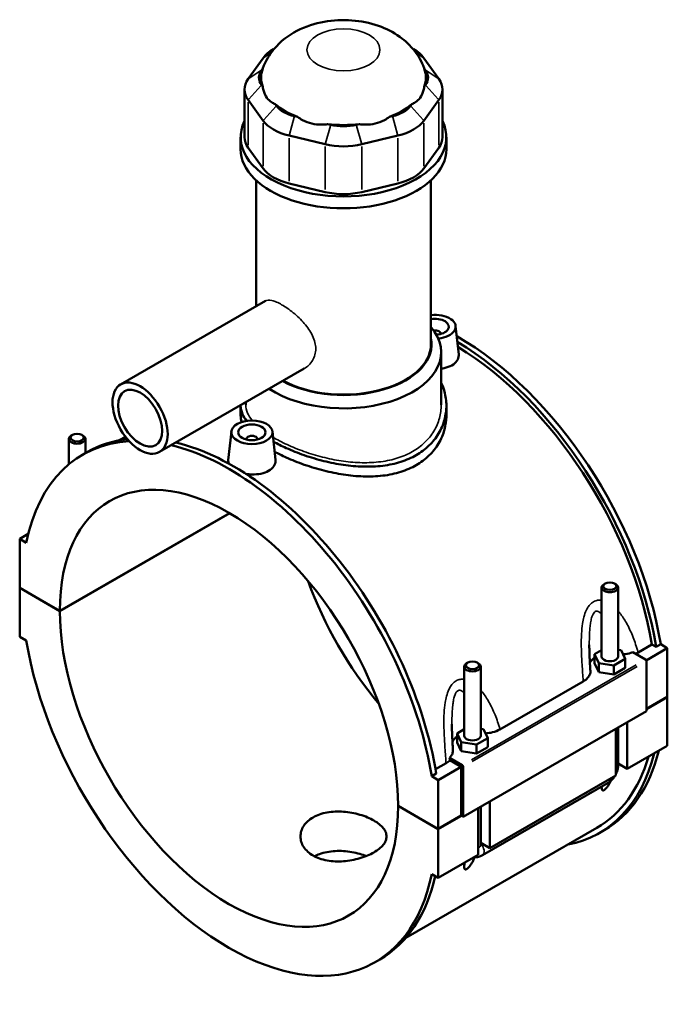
# Model space of a CAD drawing. Header units: inches. Extents: x -2.2 to 49.9, y -1.8 to 49.3.
# Tile 10 of 10: x 40.6 to 49.9, y 35.2 to 49.3. Entities that reach past the tile are written whole.
import ezdxf

# ---------------------------------------------------------------- set-up
doc = ezdxf.new("R2010")
doc.units = ezdxf.units.IN
doc.header["$MEASUREMENT"] = 0
doc.layers.add('Visible (ANSI)', color=7, linetype='Continuous', lineweight=50)
doc.layers.add('Visible Narrow (ANSI)', color=7, linetype='Continuous', lineweight=35)

msp = doc.modelspace()

# ---------------------------------------------------------------- linework, layer by layer
at = {"layer": 'Visible (ANSI)'}
for p, q in [((44.2704, 48.9067), (44.2567, 48.8988)), ((46.2555, 48.9067), (46.2692, 48.8988)), ((44.1096, 48.7715), (43.8948, 48.4728)), ((46.6311, 48.4728), (46.4163, 48.7715)), ((44.0852, 48.5959), (44.1036, 48.6215)), ((46.4223, 48.6215), (46.4407, 48.5959)), ((44.1036, 48.3584), (44.0852, 48.384)), ((46.4407, 48.384), (46.4223, 48.3584)), ((43.8425, 48.3214), (43.8425, 47.6352)), ((46.6834, 48.3214), (46.6834, 47.6352)), ((43.8948, 48.17), (44.1096, 47.8714)), ((44.3, 48.0853), (44.2816, 48.1109)), ((46.2443, 48.1109), (46.2259, 48.0853)), ((46.4163, 47.8714), (46.6311, 48.17)), ((44.6047, 47.9248), (44.5603, 47.9354)), ((45.9656, 47.9354), (45.9212, 47.9248)), ((45.0789, 47.8117), (45.0345, 47.8223)), ((45.4914, 47.8223), (45.447, 47.8117)), ((43.7859, 47.4642), (43.7859, 47.6352)), ((44.4814, 47.6573), (45, 47.5336)), ((45.5259, 47.5336), (46.0445, 47.6573)), ((46.74, 47.4642), (46.74, 47.6352)), ((44.1096, 47.1851), (43.8948, 47.4838)), ((46.6311, 47.4838), (46.4163, 47.1851)), ((44.0074, 45.2067), (44.0074, 47.0162)), ((45, 46.8473), (44.4814, 46.971)), ((46.0445, 46.971), (45.5259, 46.8473)), ((46.5185, 44.6621), (46.5185, 47.0162)), ((44.1408, 45.2835), (42.0631, 44.087)), ((46.6569, 44.8169), (46.6569, 44.8096)), ((46.8729, 44.924), (46.9166, 44.5166)), ((46.6662, 43.7918), (46.6662, 44.5497)), ((44.6998, 44.3129), (42.6221, 43.1164)), ((43.8597, 43.7918), (43.8597, 43.8291)), ((43.7859, 43.7814), (43.7859, 43.6422)), ((46.74, 43.7814), (46.74, 43.6422)), ((43.653, 43.4092), (43.6092, 43.0004)), ((44.2424, 43.4092), (44.2861, 43.0018)), ((41.3202, 42.9391), (41.3202, 43.3031)), ((41.3713, 43.3607), (41.3545, 43.351)), ((41.5054, 43.3607), (41.5222, 43.351)), ((41.5565, 43.0996), (41.5565, 43.3031)), ((42.1317, 43.3357), (42.0427, 43.2845)), ((43.869, 43.2948), (43.869, 43.3022)), ((44.0265, 43.2948), (44.0265, 43.3022)), ((41.5207, 43.079), (41.5865, 43.1169)), ((41.19, 40.8358), (43.6269, 42.2392)), ((43.6297, 42.2375), (41.19, 40.8326)), ((40.7369, 41.9391), (40.6137, 41.8681)), ((40.7086, 41.8135), (40.6137, 41.8681)), ((40.6137, 41.8681), (40.6137, 41.1677)), ((40.6137, 41.1677), (41.19, 40.8358)), ((40.6137, 41.1644), (40.6165, 41.1661)), ((40.6137, 41.1644), (40.6137, 40.464)), ((41.19, 40.8326), (40.6137, 41.1644)), ((48.9694, 40.1789), (48.9694, 41.1704)), ((49.0205, 41.228), (49.0037, 41.2183)), ((49.1546, 41.228), (49.1714, 41.2183)), ((49.2056, 40.1789), (49.2056, 41.1704)), ((40.6137, 40.464), (40.7086, 40.4094)), ((49.4918, 40.2362), (49.692, 40.3515)), ((49.9122, 40.3004), (49.6072, 40.1248)), ((49.7516, 40.3172), (49.692, 40.3515)), ((49.8173, 40.3551), (49.7516, 40.3172)), ((49.8173, 40.3551), (49.9122, 40.3004)), ((49.9122, 40.3004), (49.9122, 39.6)), ((48.9694, 40.2712), (48.868, 40.2127)), ((48.868, 40.2127), (48.9268, 40.0863)), ((48.868, 40.084), (48.868, 40.2127)), ((49.1464, 40.0524), (49.3071, 40.145)), ((49.2483, 40.2714), (49.2056, 40.278)), ((49.3071, 40.145), (49.2483, 40.2714)), ((49.3071, 40.0162), (49.3071, 40.145)), ((49.4154, 40.24), (49.5973, 40.1353)), ((46.9966, 40.0343), (46.9966, 39.0428)), ((47.0476, 40.0919), (47.0309, 40.0822)), ((47.1818, 40.0919), (47.1985, 40.0822)), ((47.2328, 40.0343), (47.2328, 39.0428)), ((48.868, 40.084), (48.9268, 39.9576)), ((48.9268, 39.9576), (48.9268, 40.0863)), ((48.9268, 40.0863), (49.1464, 40.0524)), ((49.1464, 39.9237), (49.1464, 40.0524)), ((49.1464, 39.9237), (49.3071, 40.0162)), ((49.6112, 40.1111), (49.6112, 39.3946)), ((48.9268, 39.9576), (49.1464, 39.9237)), ((47.5097, 39.134), (48.7056, 39.8227)), ((49.6112, 39.4267), (49.9122, 39.6)), ((49.9122, 39.5967), (49.6112, 39.4234)), ((49.9094, 39.5984), (49.9122, 39.5967)), ((49.9122, 39.5967), (49.9122, 38.8963)), ((49.6112, 39.3946), (46.9808, 37.8798)), ((49.2056, 38.6138), (49.2056, 39.161)), ((49.3381, 39.2373), (49.3381, 38.5657)), ((46.9966, 39.1351), (46.8951, 39.0767)), ((46.8951, 39.0767), (46.954, 38.9502)), ((46.8951, 38.9479), (46.8951, 39.0767)), ((47.2754, 39.1353), (47.2328, 39.1419)), ((47.3343, 39.0089), (47.2754, 39.1353)), ((49.171, 38.4695), (49.171, 39.1411)), ((46.8951, 38.9479), (46.954, 38.8215)), ((46.954, 38.8215), (46.954, 38.9502)), ((46.954, 38.9502), (47.1735, 38.9164)), ((47.1735, 38.9164), (47.3343, 39.0089)), ((47.1735, 38.7876), (47.1735, 38.9164)), ((47.1735, 38.7876), (47.3343, 38.8802)), ((47.3343, 38.8802), (47.3343, 39.0089)), ((49.9122, 38.8963), (49.3381, 38.5657)), ((46.954, 38.8215), (47.1735, 38.7876)), ((46.5844, 38.562), (46.7356, 38.649)), ((46.9529, 38.5963), (46.6241, 38.407)), ((46.9668, 38.6205), (46.785, 38.7252)), ((46.9529, 38.5963), (46.7902, 38.69)), ((46.9529, 37.8959), (46.9529, 38.5963)), ((46.9808, 37.8798), (46.9808, 38.5964)), ((49.3381, 38.5657), (49.2056, 38.6419)), ((46.595, 38.4995), (46.5293, 38.4616)), ((46.6241, 38.407), (46.5293, 38.4616)), ((49.171, 38.4695), (47.3653, 37.4296)), ((46.6241, 37.7065), (46.6241, 38.407)), ((47.2572, 37.3269), (49.063, 38.3668)), ((46.0479, 38.0384), (46.6241, 37.7065)), ((46.0479, 38.0351), (46.0507, 38.0367)), ((46.6241, 37.7033), (46.0479, 38.0351)), ((47.2328, 38.025), (47.2328, 37.4777)), ((47.3653, 38.1012), (47.3653, 37.4296)), ((46.6241, 37.7065), (46.9529, 37.8959)), ((46.9557, 37.8942), (46.6241, 37.7033)), ((46.9529, 37.8959), (46.9808, 37.8798)), ((47.1982, 37.3334), (47.1982, 38.005)), ((48.8982, 37.719), (46.1568, 36.1403)), ((46.6241, 37.0028), (46.6241, 37.7033)), ((48.9394, 37.6475), (49.0051, 37.6854)), ((47.3653, 37.4296), (47.2328, 37.5059)), ((47.1982, 37.3334), (46.6241, 37.0028)), ((46.5293, 37.0574), (46.6241, 37.0028)), ((45.7171, 35.7919), (45.7829, 35.8298))]:
    msp.add_line(p, q, dxfattribs=at)
for centre, major_axis, ratio, start_param, end_param in [((44.7443, 48.6201), (-0.687, 0), 0.5758617, 5.5016397, 5.8904862), ((45.7816, 48.6201), (-0.687, 0), 0.5758617, 3.5342917, 3.9231383), ((45.2629, 48.4899), (-1.1817, 0), 0.5758617, 6.0886445, 6.4777261), ((45.2629, 48.4899), (1.1817, 0), 0.5758617, 6.0886445, 6.4777261), ((44.5295, 48.4899), (-0.4809, 0), 0.5758617, 5.8904862, 6.6758844), ((45.9964, 48.4899), (0.4809, 0), 0.5758617, 5.8904862, 6.6758844), ((44.5295, 48.3214), (-0.687, 0), 0.5758617, 5.8904862, 6.6758844), ((45.9964, 48.3214), (0.687, 0), 0.5758617, 5.8904862, 6.6758844), ((45.2629, 48.4899), (1.1817, 0), 0.5758617, 3.73245, 4.1215316), ((44.7443, 48.1913), (-0.4809, 0), 0.5758617, 0.3926991, 1.1780972), ((45.2629, 48.4899), (1.1817, 0), 0.5758617, 5.3032463, 5.692328), ((45.7816, 48.1913), (0.4809, 0), 0.5758617, 5.1050881, 5.8904862), ((45.2629, 47.6352), (-1.4771, 0), 0.5758617, 6.0054471, 9.7025161), ((44.7443, 48.0228), (0.687, 0), 0.5758617, 3.5342917, 4.3196899), ((45.2629, 48.4899), (1.1817, 0), 0.5758617, 4.5178482, 4.9069298), ((45.2629, 48.0676), (-0.4809, 0), 0.5758617, 1.1780972, 1.9634954), ((45.7816, 48.0228), (0.687, 0), 0.5758617, 5.1050881, 5.8904862), ((44.5295, 47.6352), (-0.687, 0), 0.5758617, 0, 0.3926991), ((45.9964, 47.6352), (0.687, 0), 0.5758617, 5.8904862, 6.2831853), ((45.2629, 47.8991), (0.687, 0), 0.5758617, 4.3196899, 5.1050881), ((45.2629, 47.4642), (-1.4771, 0), 0.5758617, 0, 3.1415927), ((44.7443, 47.3365), (-0.687, 0), 0.5758617, 0.3926991, 1.1780972), ((45.7816, 47.3365), (0.687, 0), 0.5758617, 5.1050881, 5.8904862), ((45.2629, 47.2128), (-0.687, 0), 0.5758617, 1.1780972, 1.9634954), ((46.5782, 44.9135), (0.2953, 0), 0.5758617, 4.8693914, 8.0576096), ((46.5782, 44.9135), (0.1969, 0), 0.5758617, 4.8071708, 8.1621728), ((45.2629, 44.5497), (1.4032, 0), 0.5758617, 3.8504036, 6.74614), ((46.5782, 44.8169), (0.0787, 0), 0.5758617, 6.1144961, 8.1124674), ((45.2629, 44.6621), (1.2658, 0), 0.5758617, 3.9511443, 6.4108739), ((46.907, 41.3289), (-2.0982, 3.6435), 0.5780931, 4.1346204, 5.5058788), ((46.8412, 41.2911), (2.0982, -3.6435), 0.5780931, 0.9930277, 2.3392336), ((45.2629, 44.6621), (1.2555, 0), 0.5758617, 3.9513425, 6.2831853), ((46.8412, 41.2911), (-2.057, 3.5721), 0.5780931, 4.1387951, 5.4777977), ((43.6189, 39.4355), (-2.0982, 3.6435), 0.5780931, 6.0029864, 6.8648214), ((41.4384, 43.3031), (0.1181, 0), 0.5758617, 2.360047, 7.0647309), ((43.6847, 39.4733), (-2.0982, 3.6435), 0.5780931, 6.0387236, 6.2831853), ((43.6847, 39.4733), (2.0982, -3.6435), 0.5780931, 0.9930277, 2.6403525), ((43.9477, 43.3022), (-0.0787, 0), 0.5758617, 2.9729035, 6.4518745), ((43.6189, 39.4355), (-2.0982, 3.6435), 0.5780931, 4.1346204, 5.7819452), ((43.6189, 39.4355), (-1.7142, 2.9767), 0.5780931, 3.9294976, 7.0699441), ((46.907, 41.3289), (1.7142, -2.9767), 0.5780931, 4.412476, 5.0123019), ((49.0875, 41.1704), (-0.1181, 0), 0.5758617, 5.5016397, 10.2063236), ((43.6189, 39.4355), (1.7142, -2.9767), 0.5780931, 3.9294976, 7.0699441), ((43.6189, 39.4355), (2.0982, -3.6435), 0.5780931, 4.1346204, 6.8648214), ((49.0875, 40.0501), (-0.2953, 0), 0.5758617, 5.5507827, 6.0432275), ((49.0875, 40.1789), (-0.1181, 0), 0.5758617, 0, 3.1415927), ((47.1147, 40.0343), (-0.1181, 0), 0.5758617, 5.5016397, 10.2063236), ((49.5973, 40.1192), (-0.0098, 0.0171), 0.5780931, 3.9289245, 5.4997209), ((47.1147, 38.914), (-0.2953, 0), 0.5758617, 5.5507827, 6.0432275), ((47.1147, 39.0428), (-0.1181, 0), 0.5758617, 0, 3.1415927), ((46.8412, 41.2911), (2.0982, -3.6435), 0.5780931, 6.0848308, 6.822459), ((46.8412, 41.2911), (2.057, -3.5721), 0.5780931, 0, 0.5048573), ((46.907, 41.3289), (2.0982, -3.6435), 0.5780931, 0, 0.5392737), ((46.9668, 38.6044), (0.0098, -0.0171), 0.5780931, 0.7873319, 2.3581282), ((43.6847, 39.4733), (2.0982, -3.6435), 0.5780931, 0, 0.5590727)]:
    msp.add_ellipse(centre, major_axis=major_axis, ratio=ratio, start_param=start_param, end_param=end_param, dxfattribs=at)
for centre, major_axis, ratio in [((42.3426, 43.6017), (-0.2795, 0.4853), 0.5780931), ((42.3426, 43.6017), (-0.2236, 0.3883), 0.5780931), ((43.9477, 43.3987), (0.2953, 0), 0.5758617), ((43.9477, 43.3987), (0.1969, 0), 0.5758617), ((41.4384, 43.3224), (0.0945, 0), 0.5758617), ((49.0875, 41.1897), (0.0945, 0), 0.5758617), ((47.1147, 40.0536), (0.0945, 0), 0.5758617)]:
    msp.add_ellipse(centre, major_axis=major_axis, ratio=ratio, dxfattribs=at)
for points, knots in [([(46.4202, 48.6277), (46.3862, 48.7198), (46.3388, 48.8008), (46.2208, 48.9537), (46.1478, 49.0199), (45.9738, 49.1451), (45.8711, 49.1949), (45.6405, 49.2767), (45.5117, 49.3018), (45.2499, 49.3215), (45.117, 49.3151), (44.8533, 49.2677), (44.7223, 49.2272), (44.4777, 49.0997), (44.3616, 49.0174), (44.1991, 48.8207), (44.144, 48.7314), (44.1057, 48.6277)], [0.994744, 0.994744, 0.994744, 0.994744, 1.2034211, 1.2034211, 1.4604914, 1.4604914, 1.8038543, 1.8038543, 2.2263723, 2.2263723, 2.6587774, 2.6587774, 3.0917429, 3.0917429, 3.4828691, 3.4828691, 3.717645, 3.717645, 3.717645, 3.717645]), ([(44.1036, 48.3584), (44.1067, 48.3361), (44.1115, 48.3141), (44.129, 48.2581), (44.145, 48.2266), (44.1631, 48.2014), (44.1812, 48.1763), (44.2045, 48.1531), (44.2472, 48.1254), (44.2642, 48.1171), (44.2816, 48.1109)], [-0.5693984, -0.5693984, -0.5693984, -0.5693984, -0.3600644, -0.3600644, 0, 0, 0, 0.3600644, 0.3600644, 0.5693984, 0.5693984, 0.5693984, 0.5693984]), ([(46.2443, 48.1109), (46.2617, 48.1171), (46.2786, 48.1254), (46.3214, 48.1531), (46.3447, 48.1763), (46.3628, 48.2014), (46.3809, 48.2266), (46.3969, 48.2581), (46.4144, 48.3141), (46.4192, 48.3361), (46.4223, 48.3584)], [-0.5693984, -0.5693984, -0.5693984, -0.5693984, -0.3600644, -0.3600644, 0, 0, 0, 0.3600644, 0.3600644, 0.5693984, 0.5693984, 0.5693984, 0.5693984]), ([(44.6047, 47.9248), (44.6265, 47.9085), (44.6502, 47.8933), (44.7177, 47.8575), (44.7637, 47.8408), (44.8074, 47.8304), (44.851, 47.82), (44.9001, 47.814), (44.978, 47.8151), (45.0067, 47.8178), (45.0345, 47.8223)], [-0.5693984, -0.5693984, -0.5693984, -0.5693984, -0.3600644, -0.3600644, 0, 0, 0, 0.3600644, 0.3600644, 0.5693984, 0.5693984, 0.5693984, 0.5693984]), ([(45.4914, 47.8223), (45.5192, 47.8178), (45.5479, 47.8151), (45.6258, 47.814), (45.6749, 47.82), (45.7185, 47.8304), (45.7622, 47.8408), (45.8082, 47.8575), (45.8757, 47.8933), (45.8994, 47.9085), (45.9212, 47.9248)], [-0.5693984, -0.5693984, -0.5693984, -0.5693984, -0.3600644, -0.3600644, 0, 0, 0, 0.3600644, 0.3600644, 0.5693984, 0.5693984, 0.5693984, 0.5693984]), ([(46.9165, 44.5166), (46.917, 44.5123), (46.9173, 44.508), (46.9174, 44.4777), (46.909, 44.45), (46.8746, 44.3997), (46.8485, 44.3771), (46.8184, 44.3598)], [4.49119429, 4.49119429, 4.49119429, 4.49119429, 4.5444106, 4.5444106, 4.86916534, 4.86916534, 5.19392008, 5.19392008, 5.19392008, 5.19392008]), ([(46.8184, 44.3598), (46.7883, 44.3424), (46.7501, 44.328), (46.6945, 44.3163), (46.6804, 44.314), (46.6661, 44.3122)], [0, 0, 0, 0, 0.32475474, 0.32475474, 0.4313275, 0.4313275, 0.4313275, 0.4313275]), ([(46.6661, 44.11), (46.6855, 44.069), (46.7011, 44.0267), (46.7313, 43.9165), (46.74, 43.8478), (46.74, 43.7149), (46.7313, 43.6461), (46.6942, 43.5103), (46.666, 43.4434), (46.5909, 43.3179), (46.5441, 43.2592), (46.4354, 43.1547), (46.3736, 43.109), (46.3074, 43.0709)], [7.392113, 7.392113, 7.392113, 7.392113, 7.8422436, 7.8422436, 8.5550365, 8.5550365, 9.2682099, 9.2682099, 9.9813833, 9.9813833, 10.6945567, 10.6945567, 11.4077301, 11.4077301, 11.4077301, 11.4077301]), ([(43.8716, 43.563), (43.8467, 43.5951), (43.8271, 43.6271), (43.7946, 43.7006), (43.7859, 43.7417), (43.7859, 43.7831), (43.7859, 43.7849), (43.7859, 43.7866)], [-4.1039975, -4.1039975, -4.1039975, -4.1039975, -3.5654864, -3.5654864, -2.8526936, -2.8526936, -2.8212842, -2.8212842, -2.8212842, -2.8212842]), ([(46.74, 43.6422), (46.74, 43.5752), (46.7313, 43.5058), (46.6943, 43.3689), (46.666, 43.3015), (46.591, 43.175), (46.5442, 43.1159), (46.4355, 43.011), (46.3736, 42.9651), (46.3074, 42.9269)], [19.9781786, 19.9781786, 19.9781786, 19.9781786, 20.6919421, 20.6919421, 21.4057056, 21.4057056, 22.1194692, 22.1194692, 22.8332327, 22.8332327, 22.8332327, 22.8332327]), ([(46.3074, 43.0709), (46.2412, 43.0328), (46.1666, 42.9999), (46.0045, 42.9484), (45.917, 42.9298), (45.7351, 42.9073), (45.6405, 42.9034), (45.4505, 42.9085), (45.3551, 42.9174), (45.1708, 42.9442), (45.0755, 42.963), (44.8855, 43.01), (44.7908, 43.0383), (44.6088, 43.1013), (44.5214, 43.1362), (44.375, 43.2021), (44.314, 43.2326), (44.2581, 43.2633)], [11.4077301, 11.4077301, 11.4077301, 11.4077301, 12.1209034, 12.1209034, 12.8340768, 12.8340768, 13.5472502, 13.5472502, 14.2604236, 14.2604236, 14.9732165, 14.9732165, 15.6860093, 15.6860093, 16.3988022, 16.3988022, 16.9727746, 16.9727746, 16.9727746, 16.9727746]), ([(46.3074, 42.9269), (46.2412, 42.8888), (46.1665, 42.856), (46.0043, 42.805), (45.9168, 42.7868), (45.7349, 42.7653), (45.6403, 42.762), (45.4504, 42.7682), (45.355, 42.7777), (45.1709, 42.8056), (45.0756, 42.8249), (44.8856, 42.8731), (44.791, 42.9018), (44.609, 42.9656), (44.5215, 43.0008), (44.3811, 43.0645), (44.3251, 43.0922), (44.2734, 43.1201)], [0, 0, 0, 0, 0.7137635, 0.7137635, 1.427527, 1.427527, 2.1412905, 2.1412905, 2.855054, 2.855054, 3.5683676, 3.5683676, 4.2816811, 4.2816811, 4.9949946, 4.9949946, 5.5173268, 5.5173268, 5.5173268, 5.5173268]), ([(43.6172, 42.9487), (43.6115, 42.9623), (43.6087, 42.976), (43.6086, 42.9929), (43.6088, 42.9967), (43.6092, 43.0004)], [4.35884444, 4.35884444, 4.35884444, 4.35884444, 4.5444106, 4.5444106, 4.59643918, 4.59643918, 4.59643918, 4.59643918]), ([(44.2861, 43.0018), (44.2866, 42.9975), (44.2868, 42.9932), (44.287, 42.963), (44.2786, 42.9353), (44.2441, 42.8849), (44.2181, 42.8623), (44.188, 42.845)], [7.08815433, 7.08815433, 7.08815433, 7.08815433, 7.14137064, 7.14137064, 7.46612538, 7.46612538, 7.79088012, 7.79088012, 7.79088012, 7.79088012]), ([(44.188, 42.845), (44.1578, 42.8276), (44.1196, 42.8132), (44.036, 42.7956), (43.9905, 42.7923), (43.9195, 42.7948), (43.8897, 42.7981), (43.8606, 42.8034)], [2.59696004, 2.59696004, 2.59696004, 2.59696004, 2.92171478, 2.92171478, 3.24646951, 3.24646951, 3.46377858, 3.46377858, 3.46377858, 3.46377858]), ([(48.8077, 39.9751), (48.8061, 40.0003), (48.8045, 40.0254), (48.8015, 40.0755), (48.8001, 40.1005), (48.7976, 40.1505), (48.7964, 40.1753), (48.7945, 40.2248), (48.7937, 40.2494), (48.7926, 40.2983), (48.7923, 40.3225), (48.7923, 40.3464)], [0.9489126, 0.9489126, 0.9489126, 0.9489126, 1.1559495, 1.1559495, 1.3629865, 1.3629865, 1.5700234, 1.5700234, 1.7770603, 1.7770603, 1.9840973, 1.9840973, 1.9840973, 1.9840973]), ([(49.2756, 40.2126), (49.287, 40.2134), (49.2984, 40.2145), (49.3469, 40.2207), (49.3827, 40.2287), (49.4154, 40.24)], [-0.42998627, -0.42998627, -0.42998627, -0.42998627, -0.34237007, -0.34237007, -0.05129101, -0.05129101, -0.05129101, -0.05129101]), ([(48.7056, 39.8227), (48.7308, 39.8372), (48.7519, 39.8539), (48.7845, 39.8903), (48.7959, 39.9098), (48.8069, 39.9448), (48.8087, 39.96), (48.8077, 39.9751)], [-0.91442288, -0.91442288, -0.91442288, -0.91442288, -0.64238961, -0.64238961, -0.37198583, -0.37198583, -0.17080918, -0.17080918, -0.17080918, -0.17080918]), ([(46.8349, 38.8391), (46.8333, 38.8642), (46.8317, 38.8893), (46.8287, 38.9394), (46.8273, 38.9645), (46.8247, 39.0144), (46.8236, 39.0393), (46.8216, 39.0888), (46.8208, 39.1134), (46.8197, 39.1622), (46.8194, 39.1864), (46.8194, 39.2103)], [0.9483937, 0.9483937, 0.9483937, 0.9483937, 1.1554307, 1.1554307, 1.3624676, 1.3624676, 1.5695046, 1.5695046, 1.7765415, 1.7765415, 1.9835784, 1.9835784, 1.9835784, 1.9835784]), ([(47.3028, 39.0765), (47.3364, 39.0789), (47.3694, 39.0839), (47.4413, 39.1016), (47.4784, 39.1159), (47.5097, 39.134)], [-0.59557003, -0.59557003, -0.59557003, -0.59557003, -0.33730044, -0.33730044, 0, 0, 0, 0]), ([(46.785, 38.7252), (46.7942, 38.7341), (46.8022, 38.7434), (46.8182, 38.7662), (46.825, 38.7799), (46.8341, 38.8088), (46.8359, 38.8239), (46.8349, 38.8391)], [-0.69705085, -0.69705085, -0.69705085, -0.69705085, -0.55966229, -0.55966229, -0.37198583, -0.37198583, -0.17080918, -0.17080918, -0.17080918, -0.17080918]), ([(49.171, 38.4826), (49.1738, 38.4878), (49.1764, 38.493), (49.187, 38.5161), (49.1936, 38.5346), (49.2029, 38.573), (49.2056, 38.593), (49.2056, 38.6138)], [3.99006654, 3.99006654, 3.99006654, 3.99006654, 4.08407045, 4.08407045, 4.39822972, 4.39822972, 4.71238898, 4.71238898, 4.71238898, 4.71238898]), ([(49.063, 38.3668), (49.081, 38.3772), (49.0969, 38.3895), (49.1256, 38.4168), (49.1383, 38.4317), (49.1531, 38.4527), (49.1565, 38.4578), (49.1597, 38.463)], [3.14159265, 3.14159265, 3.14159265, 3.14159265, 3.45575192, 3.45575192, 3.76991118, 3.76991118, 3.86828424, 3.86828424, 3.86828424, 3.86828424]), ([(49.101, 38.3939), (49.0997, 38.3912), (49.0984, 38.3886), (49.0901, 38.3723), (49.0826, 38.3586), (49.0662, 38.3316), (49.0574, 38.3183), (49.0414, 38.2973), (49.0342, 38.2887), (49.023, 38.2772), (49.0191, 38.2737), (49.0115, 38.2674), (49.0077, 38.2646), (49.0003, 38.2604), (48.997, 38.259), (48.9911, 38.2575), (48.9885, 38.2574), (48.9818, 38.2585), (48.9786, 38.2612), (48.9728, 38.2696), (48.9711, 38.2768), (48.9692, 38.2933), (48.9692, 38.3027), (48.9698, 38.3128), (48.9698, 38.313), (48.9698, 38.3131)], [1.83197741, 1.83197741, 1.83197741, 1.83197741, 1.85727388, 1.85727388, 1.98759514, 1.98759514, 2.11791639, 2.11791639, 2.19704791, 2.19704791, 2.23661366, 2.23661366, 2.27617942, 2.27617942, 2.31574517, 2.31574517, 2.35531093, 2.35531093, 2.43444244, 2.43444244, 2.5647637, 2.5647637, 2.69508496, 2.69508496, 2.6971501, 2.6971501, 2.6971501, 2.6971501]), ([(45.6995, 37.3683), (45.672, 37.3524), (45.641, 37.337), (45.5735, 37.3086), (45.537, 37.2956), (45.4609, 37.2731), (45.4213, 37.2637), (45.3417, 37.2491), (45.3016, 37.244), (45.2243, 37.2383), (45.1842, 37.2375), (45.1046, 37.2409), (45.065, 37.2452), (44.9889, 37.259), (44.9524, 37.2686), (44.8849, 37.2924), (44.8539, 37.3067), (44.799, 37.3383), (44.7732, 37.3568), (44.7279, 37.3979), (44.7082, 37.4206), (44.6768, 37.4687), (44.6649, 37.4941), (44.6493, 37.5455), (44.6456, 37.5715), (44.6456, 37.6218), (44.6493, 37.6478), (44.6649, 37.6993), (44.6768, 37.7247), (44.7082, 37.7728), (44.7279, 37.7956), (44.7732, 37.8367), (44.799, 37.8552), (44.8539, 37.8868), (44.8849, 37.9011), (44.9524, 37.9249), (44.9889, 37.9345), (45.065, 37.9482), (45.1046, 37.9525), (45.1842, 37.9559), (45.2243, 37.955), (45.3016, 37.9493), (45.3417, 37.9442), (45.4213, 37.9297), (45.4609, 37.9203), (45.537, 37.8978), (45.5735, 37.8849), (45.641, 37.8565), (45.672, 37.8411), (45.7269, 37.8095), (45.7527, 37.7921), (45.798, 37.7555), (45.8176, 37.7362), (45.8491, 37.6967), (45.861, 37.6765), (45.8766, 37.6362), (45.8803, 37.6161), (45.8803, 37.5773), (45.8766, 37.5572), (45.861, 37.5169), (45.8491, 37.4967), (45.8176, 37.4572), (45.798, 37.438), (45.7527, 37.4014), (45.7269, 37.3841), (45.6995, 37.3683)], [0, 0, 0, 0, 0.2960201, 0.2960201, 0.5920403, 0.5920403, 0.8880604, 0.8880604, 1.1840805, 1.1840805, 1.4800899, 1.4800899, 1.7760993, 1.7760993, 2.0721087, 2.0721087, 2.3681181, 2.3681181, 2.6641275, 2.6641275, 2.9601369, 2.9601369, 3.2561463, 3.2561463, 3.5521557, 3.5521557, 3.8481758, 3.8481758, 4.1441959, 4.1441959, 4.4402161, 4.4402161, 4.7362362, 4.7362362, 5.0322563, 5.0322563, 5.3282765, 5.3282765, 5.6242966, 5.6242966, 5.9203167, 5.9203167, 6.2163261, 6.2163261, 6.5123355, 6.5123355, 6.8083449, 6.8083449, 7.1043543, 7.1043543, 7.4003637, 7.4003637, 7.6963731, 7.6963731, 7.9923825, 7.9923825, 8.2883919, 8.2883919, 8.584412, 8.584412, 8.8804321, 8.8804321, 9.1764523, 9.1764523, 9.4724724, 9.4724724, 9.4724724, 9.4724724]), ([(45.5898, 37.3157), (45.5611, 37.327), (45.5306, 37.3373), (45.461, 37.3571), (45.4214, 37.3661), (45.3417, 37.3797), (45.3017, 37.3843), (45.2242, 37.3891), (45.1842, 37.3894), (45.1045, 37.3851), (45.0649, 37.3804), (44.9888, 37.3659), (44.9524, 37.356), (44.8925, 37.3345), (44.868, 37.3238), (44.8455, 37.3121)], [2.7124607, 2.7124607, 2.7124607, 2.7124607, 2.9580036, 2.9580036, 3.2538019, 3.2538019, 3.5496002, 3.5496002, 3.8454036, 3.8454036, 4.1412071, 4.1412071, 4.4370105, 4.4370105, 4.6661341, 4.6661341, 4.6661341, 4.6661341]), ([(47.1418, 37.3009), (47.1573, 37.2991), (47.1723, 37.2996), (47.2066, 37.3047), (47.2248, 37.3108), (47.2467, 37.3211), (47.252, 37.3239), (47.2572, 37.3269)], [2.6025278, 2.6025278, 2.6025278, 2.6025278, 2.7863637, 2.7863637, 3.05209867, 3.05209867, 3.14159265, 3.14159265, 3.14159265, 3.14159265]), ([(47.1475, 37.3004), (47.1406, 37.284), (47.1329, 37.2669), (47.1173, 37.2362), (47.1098, 37.2225), (47.0934, 37.1955), (47.0846, 37.1822), (47.0685, 37.1612), (47.0614, 37.1526), (47.0501, 37.1412), (47.0463, 37.1376), (47.0387, 37.1313), (47.0349, 37.1286), (47.0275, 37.1243), (47.0242, 37.123), (47.0183, 37.1215), (47.0157, 37.1213), (47.0089, 37.1224), (47.0058, 37.1251), (47, 37.1335), (46.9982, 37.1407), (46.9964, 37.1572), (46.9964, 37.1666), (46.9977, 37.1904), (46.9996, 37.2054), (47.0019, 37.2203)], [1.6942239, 1.6942239, 1.6942239, 1.6942239, 1.8572739, 1.8572739, 1.9875951, 1.9875951, 2.1179164, 2.1179164, 2.1970479, 2.1970479, 2.2366137, 2.2366137, 2.2761794, 2.2761794, 2.3157452, 2.3157452, 2.3553109, 2.3553109, 2.4344424, 2.4344424, 2.5647637, 2.5647637, 2.695085, 2.695085, 2.8750725, 2.8750725, 2.8750725, 2.8750725])]:
    msp.add_open_spline(points, degree=3, knots=knots, dxfattribs=at)
for points in [[(44.1057, 48.6277), (44.1049, 48.6256), (44.1042, 48.6235), (44.1036, 48.6215)], [(46.4223, 48.6215), (46.4217, 48.6235), (46.4209, 48.6256), (46.4201, 48.6277)], [(43.8029, 43.5469), (43.7914, 43.5794), (43.7859, 43.6112), (43.7859, 43.6422)], [(49.4918, 40.2362), (49.4801, 40.2295), (49.4676, 40.2232), (49.4543, 40.2176)], [(46.7902, 38.69), (46.7752, 38.6751), (46.7569, 38.6613), (46.7356, 38.649)], [(46.7902, 38.69), (46.7885, 38.7017), (46.7868, 38.7135), (46.785, 38.7252)]]:
    msp.add_open_spline(points, degree=3, dxfattribs=at)
at = {"layer": 'Visible Narrow (ANSI)'}
for p, q in [((44.215, 48.8396), (44.1151, 48.7751)), ((46.3109, 48.8396), (46.4107, 48.7751)), ((44.0757, 48.5898), (43.9043, 48.479)), ((46.4502, 48.5898), (46.6216, 48.479)), ((44.0757, 48.3733), (43.9043, 48.1807)), ((46.4502, 48.3733), (46.6216, 48.1807)), ((43.8948, 47.5181), (43.8948, 48.1357)), ((44.2905, 48.0746), (44.1191, 47.8821)), ((46.2354, 48.0746), (46.4068, 47.8821)), ((46.6311, 48.1357), (46.6311, 47.5181)), ((44.5563, 47.9215), (44.4853, 47.6712)), ((45.9696, 47.9215), (46.0405, 47.6712)), ((44.1096, 47.8371), (44.1096, 47.2194)), ((45.075, 47.7978), (45.004, 47.5475)), ((45.4509, 47.7978), (45.5219, 47.5475)), ((46.4163, 47.2194), (46.4163, 47.8371)), ((44.4814, 47.0053), (44.4814, 47.623)), ((45, 47.4993), (45, 46.8816)), ((45.5259, 46.8816), (45.5259, 47.4993)), ((46.0445, 47.623), (46.0445, 47.0053)), ((49.4658, 40.0595), (47.0984, 38.6962)), ((47.1123, 38.6721), (49.4797, 40.0354))]:
    msp.add_line(p, q, dxfattribs=at)
msp.add_ellipse((45.2629, 48.8888), major_axis=(-0.5241, 0), ratio=0.5758617, dxfattribs=at)
for centre, major_axis, ratio, start_param, end_param in [((49.0875, 38.6138), (0.1181, 0), 0.5758617, 5.5370571, 6.2439154), ((49.004, 38.4691), (0.0589, -0.1024), 0.5780931, 0.0395592, 0.7516252), ((47.1147, 37.4777), (0.1181, 0), 0.5758617, 5.5370571, 6.2439154), ((47.1982, 37.4292), (0.0589, -0.1024), 0.5780931, 0.0965525, 1.8344971)]:
    msp.add_ellipse(centre, major_axis=major_axis, ratio=ratio, start_param=start_param, end_param=end_param, dxfattribs=at)
for points, knots in [([(44.1408, 45.2835), (44.164, 45.2968), (44.1959, 45.2996), (44.2559, 45.2855), (44.2781, 45.2778), (44.325, 45.2574), (44.3499, 45.2446), (44.4004, 45.2155), (44.4275, 45.1984), (44.4834, 45.1595), (44.5123, 45.1378), (44.5981, 45.0679), (44.6542, 45.0143), (44.7469, 44.9072), (44.7899, 44.8461), (44.8341, 44.7521), (44.8455, 44.7203), (44.8607, 44.6578), (44.8644, 44.6271), (44.8644, 44.5978)], [5.4466889, 5.4466889, 5.4466889, 5.4466889, 5.9877175, 5.9877175, 6.2596441, 6.2596441, 6.5315708, 6.5315708, 6.8034974, 6.8034974, 7.075424, 7.075424, 7.6192772, 7.6192772, 8.1640191, 8.1640191, 8.4363901, 8.4363901, 8.708761, 8.708761, 8.708761, 8.708761]), ([(44.8644, 44.5978), (44.8644, 44.5686), (44.8607, 44.5392), (44.8455, 44.4828), (44.8341, 44.4556), (44.7899, 44.3809), (44.7469, 44.3401), (44.7003, 44.3131), (44.7, 44.313), (44.6998, 44.3129)], [0, 0, 0, 0, 0.2723709, 0.2723709, 0.5447419, 0.5447419, 1.0894838, 1.0894838, 1.0923084, 1.0923084, 1.0923084, 1.0923084]), ([(43.9508, 43.5688), (43.9225, 43.6037), (43.9007, 43.6387), (43.8681, 43.7136), (43.8597, 43.7534), (43.8597, 43.7918)], [6.8649051, 6.8649051, 6.8649051, 6.8649051, 7.4433831, 7.4433831, 8.1199485, 8.1199485, 8.1199485, 8.1199485]), ([(46.6662, 43.7918), (46.6662, 43.7293), (46.6578, 43.6646), (46.6226, 43.5369), (46.5957, 43.474), (46.5244, 43.3558), (46.4799, 43.3005), (46.3767, 43.2019), (46.318, 43.1587), (46.2552, 43.1225)], [18.9473218, 18.9473218, 18.9473218, 18.9473218, 19.624178, 19.624178, 20.3010342, 20.3010342, 20.9778904, 20.9778904, 21.6547466, 21.6547466, 21.6547466, 21.6547466]), ([(46.2552, 43.1225), (46.1924, 43.0864), (46.1215, 43.055), (45.9676, 43.0055), (45.8845, 42.9873), (45.7117, 42.9649), (45.6218, 42.9605), (45.4412, 42.964), (45.3505, 42.9717), (45.1754, 42.9958), (45.0847, 43.013), (44.9042, 43.0565), (44.8142, 43.0827), (44.6413, 43.1417), (44.5583, 43.1744), (44.4043, 43.2433), (44.3335, 43.2794), (44.2642, 43.3194), (44.2577, 43.3231), (44.2513, 43.3269)], [0, 0, 0, 0, 0.6768562, 0.6768562, 1.3537124, 1.3537124, 2.0305686, 2.0305686, 2.7074248, 2.7074248, 3.3839902, 3.3839902, 4.0605557, 4.0605557, 4.7371212, 4.7371212, 5.4136867, 5.4136867, 5.4840725, 5.4840725, 5.4840725, 5.4840725]), ([(48.9694, 40.9879), (48.9593, 40.9893), (48.9492, 40.99), (48.9206, 40.9897), (48.9022, 40.9867), (48.8737, 40.977), (48.863, 40.9722), (48.8528, 40.9664), (48.8426, 40.9605), (48.8327, 40.9535), (48.8081, 40.9325), (48.7941, 40.9168), (48.7694, 40.882), (48.7585, 40.8629), (48.7351, 40.8128), (48.724, 40.7806), (48.707, 40.7169), (48.7007, 40.6858), (48.6881, 40.6061), (48.6834, 40.5569), (48.6771, 40.4442), (48.6765, 40.3805), (48.6788, 40.2422), (48.6823, 40.1677), (48.6914, 40.0142), (48.6972, 39.9355), (48.7039, 39.8461), (48.7047, 39.8344), (48.7056, 39.8227)], [-4.1497814, -4.1497814, -4.1497814, -4.1497814, -4.0515349, -4.0515349, -3.8719319, -3.8719319, -3.7616097, -3.7616097, -3.7616097, -3.6512876, -3.6512876, -3.4716845, -3.4716845, -3.2957936, -3.2957936, -3.0391107, -3.0391107, -2.8083792, -2.8083792, -2.4569501, -2.4569501, -2.0058335, -2.0058335, -1.4695149, -1.4695149, -0.8880317, -0.8880317, -0.7997107, -0.7997107, -0.7997107, -0.7997107]), ([(48.7923, 40.3464), (48.7923, 40.3488), (48.7923, 40.3512), (48.7923, 40.4039), (48.7932, 40.4538), (48.7972, 40.5406), (48.7998, 40.578), (48.8064, 40.6372), (48.8096, 40.6601), (48.818, 40.7059), (48.8234, 40.7286), (48.8346, 40.7627), (48.8398, 40.7753), (48.8514, 40.7976), (48.858, 40.8071), (48.8694, 40.8188), (48.874, 40.8224), (48.8787, 40.8251), (48.8835, 40.8279), (48.8884, 40.8297), (48.9015, 40.8321), (48.9099, 40.8313), (48.9266, 40.8253), (48.9348, 40.8204), (48.952, 40.8066), (48.9608, 40.7973), (48.9694, 40.7866)], [1.9840973, 1.9840973, 1.9840973, 1.9840973, 2.0058335, 2.0058335, 2.4569501, 2.4569501, 2.8083792, 2.8083792, 3.0391107, 3.0391107, 3.2957936, 3.2957936, 3.4716845, 3.4716845, 3.6512876, 3.6512876, 3.7616097, 3.7616097, 3.7616097, 3.8719319, 3.8719319, 4.0515349, 4.0515349, 4.2274259, 4.2274259, 4.422631, 4.422631, 4.422631, 4.422631]), ([(49.4918, 40.2362), (49.486, 40.2581), (49.4798, 40.2798), (49.4527, 40.3705), (49.4287, 40.4388), (49.3749, 40.5665), (49.3457, 40.6263), (49.2845, 40.7306), (49.2536, 40.7762), (49.2149, 40.8233), (49.2103, 40.8287), (49.2056, 40.8341)], [-6.8180746, -6.8180746, -6.8180746, -6.8180746, -6.6351878, -6.6351878, -6.0537046, -6.0537046, -5.517386, -5.517386, -5.0662694, -5.0662694, -5.0065537, -5.0065537, -5.0065537, -5.0065537]), ([(46.9966, 39.8518), (46.9865, 39.8533), (46.9763, 39.8539), (46.9478, 39.8536), (46.9294, 39.8506), (46.9008, 39.841), (46.8902, 39.8362), (46.88, 39.8303), (46.8697, 39.8244), (46.8599, 39.8174), (46.8352, 39.7964), (46.8213, 39.7808), (46.7965, 39.7459), (46.7857, 39.7268), (46.7623, 39.6768), (46.7512, 39.6445), (46.7342, 39.5809), (46.7279, 39.5497), (46.7152, 39.47), (46.7106, 39.4208), (46.7042, 39.3081), (46.7037, 39.2444), (46.706, 39.1061), (46.7095, 39.0316), (46.7186, 38.8781), (46.7244, 38.7994), (46.732, 38.6975), (46.7338, 38.6732), (46.7356, 38.649)], [-4.1492626, -4.1492626, -4.1492626, -4.1492626, -4.051016, -4.051016, -3.8714131, -3.8714131, -3.7610909, -3.7610909, -3.7610909, -3.6507687, -3.6507687, -3.4711658, -3.4711658, -3.2952752, -3.2952752, -3.0385926, -3.0385926, -2.8078625, -2.8078625, -2.4564348, -2.4564348, -2.0053189, -2.0053189, -1.4690015, -1.4690015, -0.8875015, -0.8875015, -0.7046261, -0.7046261, -0.7046261, -0.7046261]), ([(46.8194, 39.2103), (46.8194, 39.2127), (46.8194, 39.2151), (46.8195, 39.2678), (46.8203, 39.3178), (46.8243, 39.4046), (46.8269, 39.4419), (46.8335, 39.5012), (46.8367, 39.524), (46.8452, 39.5698), (46.8506, 39.5925), (46.8618, 39.6266), (46.8669, 39.6393), (46.8786, 39.6615), (46.8851, 39.671), (46.8966, 39.6827), (46.9012, 39.6863), (46.9059, 39.6891), (46.9106, 39.6918), (46.9155, 39.6936), (46.9287, 39.6961), (46.9371, 39.6952), (46.9537, 39.6893), (46.962, 39.6843), (46.9792, 39.6705), (46.988, 39.6613), (46.9966, 39.6506)], [1.9835784, 1.9835784, 1.9835784, 1.9835784, 2.0053189, 2.0053189, 2.4564348, 2.4564348, 2.8078625, 2.8078625, 3.0385926, 3.0385926, 3.2952752, 3.2952752, 3.4711658, 3.4711658, 3.6507687, 3.6507687, 3.7610909, 3.7610909, 3.7610909, 3.8714131, 3.8714131, 4.051016, 4.051016, 4.2269066, 4.2269066, 4.4221121, 4.4221121, 4.4221121, 4.4221121]), ([(47.5097, 39.134), (47.5067, 39.1445), (47.5036, 39.155), (47.4798, 39.2344), (47.4559, 39.3027), (47.4021, 39.4304), (47.3729, 39.4902), (47.3117, 39.5946), (47.2808, 39.6401), (47.2421, 39.6872), (47.2375, 39.6926), (47.2328, 39.698)], [-6.7229899, -6.7229899, -6.7229899, -6.7229899, -6.6346803, -6.6346803, -6.0531803, -6.0531803, -5.5168629, -5.5168629, -5.065747, -5.065747, -5.0060348, -5.0060348, -5.0060348, -5.0060348])]:
    msp.add_open_spline(points, degree=3, knots=knots, dxfattribs=at)

doc.saveas('drawing.dxf')
